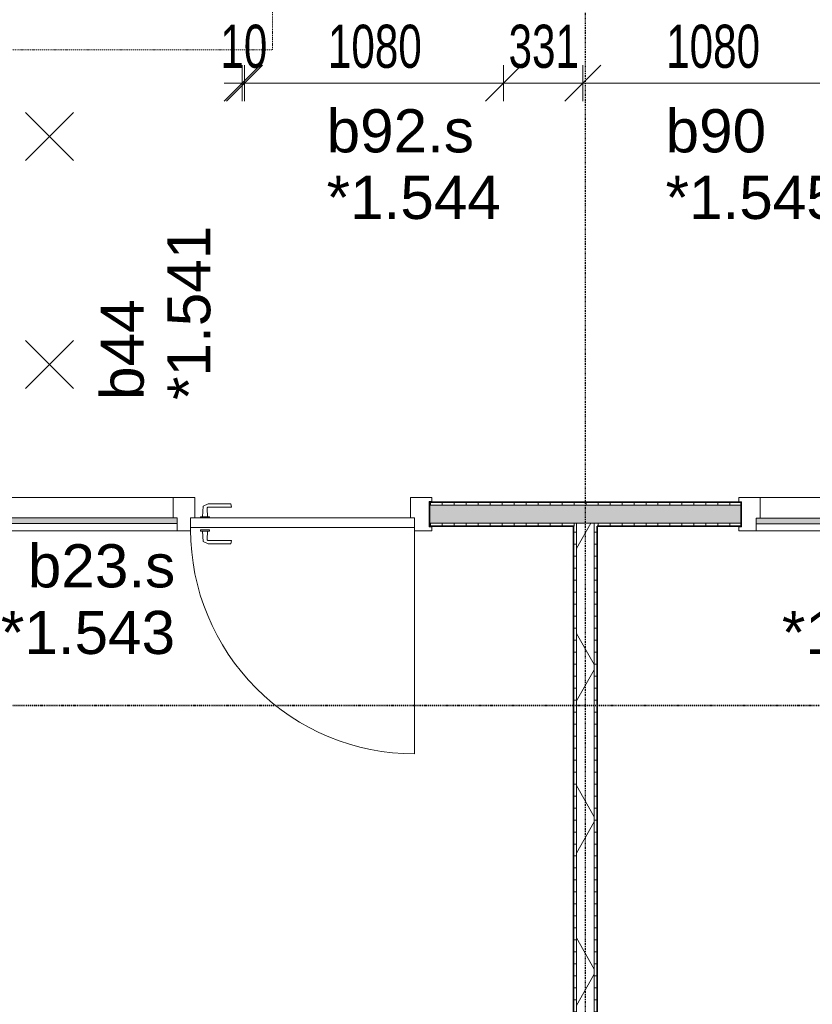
# Model space of a CAD drawing. Header units: millimetres. Extents: x -80560 to 110805, y -11020 to 52719.
# Tile 99 of 184: x 70334 to 73642, y 16057 to 20162. Entities that reach past the tile are written whole.
import ezdxf

# ---------------------------------------------------------------- set-up
doc = ezdxf.new("R2010")
doc.units = ezdxf.units.MM
doc.linetypes.add('CENTER2', pattern=[20, 8, -4, 4, -4])
doc.linetypes.add('DASHDOT2', pattern=[8, 4, -2, 0, -2])
for name, color, linetype, lineweight in [('A-ANNO-DIMS', 211, 'Continuous', 9), ('A-ANNO-DIMS-100', 211, 'Continuous', 9), ('A-ANNO-NOTE', 131, 'Continuous', 18), ('A-DETL-GENF', 92, 'Continuous', 18), ('A-DOOR', 31, 'Continuous', 18), ('A-GLAZ', 151, 'Continuous', 18), ('A-GLAZ-IDEN', 152, 'Continuous', 18), ('A-WALL', 113, 'Continuous', 35), ('A-WALL-PATT', 111, 'Continuous', 35), ('G-ANNO-SYMB', 111, 'Continuous', 9), ('I-WALL', 2, 'Continuous', 18), ('S-GRID', 1, 'Continuous', 9)]:
    doc.layers.add(name, color=color, linetype=linetype, lineweight=lineweight)
doc.styles.add('Arial', font='arial.ttf', dxfattribs={"height": 180})
doc.styles.add('Arial_5', font='arial.ttf', dxfattribs={"width": 0.7, "height": 180})
doc.dimstyles.new('n3o_1_8_3', dxfattribs={"dimscale": 304.8, "dimtxt": 183.646692, "dimasz": 0.492126, "dimexe": 0.246063, "dimexo": 0.0625, "dimgap": 0.032808, "dimtad": 1, "dimdec": 0, "dimdsep": 46, "dimtxsty": 'Arial_5', "dimblk1": 'OBLIQUE', "dimblk2": 'OBLIQUE', "dimsah": 1, "dimcen": 0.09, "dimdle": 0.246063, "dimazin": 0, "dimtfac": 1, "dimtdec": 4, "dimtix": 1, "dimtmove": 0, "dimatfit": 3, "dimfxl": 0.246063, "dimfxlon": 1, "dimtvp": 1, "dimtolj": 1, "dimtzin": 0, "dimarcsym": 2})
pattern_1 = [(180, (72744.82, 14175), (-1e-13, -50), [])]
pattern_2 = [(90, (74047.944, 18050), (-50, -2e-13), [])]

# ---------------------------------------------------------------- blocks, each defined once
blk = doc.blocks.new('32_n3o_deur_enkel met zijlicht - 90x139_17_K_930_2410x2070_deur glasstrook-33349586-DO_01 eerste verdieping')
at = {"layer": 'A-GLAZ'}
for p, q in [((-1035, 70), (-945, 70)), ((-1035, 53), (-1035, 70)), ((-1023, 53), (-1035, 53)), ((-1023, -52), (-1023, 53)), ((-945, 70), (-945, -15)), ((-45, 70), (-945, 70)), ((-45, 70), (45, 70)), ((-45, -15), (-45, 70)), ((45, 70), (45, -15)), ((945, 70), (1035, 70)), ((945, -15), (945, 70)), ((1023, 53), (1023, -52)), ((1035, 53), (1023, 53)), ((1035, 70), (1035, 53)), ((-962, -39), (-962, -69)), ((-28, -69), (-28, -39)), ((-1035, -52), (-1023, -52)), ((-1035, -69), (-1035, -52)), ((-962, -69), (-1035, -69)), ((-962, -69), (-28, -69)), ((28, -69), (-28, -69)), ((28, -55), (28, -69)), ((962, -69), (962, -55)), ((1035, -69), (962, -69)), ((1023, -52), (1035, -52)), ((1035, -52), (1035, -69))]:
    blk.add_line(p, q, dxfattribs=at)
blk = doc.blocks.new('30_n3o_raam_vast - 24mm-31742711-DO_01 eerste verdieping')
at = {"layer": 'A-DOOR'}
blk.add_hatch(color=256, dxfattribs=at).paths.add_polyline_path([(-934, -24), (0, -24), (0, 0), (-934, 0)], flags=0)
for p, q in [((-934, -24), (-934, 0)), ((-934, 0), (0, 0)), ((0, 0), (0, -24)), ((0, -24), (-934, -24))]:
    blk.add_line(p, q, dxfattribs=at)
blk = doc.blocks.new('30_n3o_deur_dicht - 40mm_draai_LS-31987325-DO_01 eerste verdieping')
at = {"layer": 'A-DOOR'}
for p, q in [((-934, -40), (-934, 0)), ((-934, 0), (0, 0)), ((0, 0), (0, -40)), ((0, -40), (-934, -40))]:
    blk.add_line(p, q, dxfattribs=at)
blk = doc.blocks.new('30_n3o_beslag_deurkruk_met_schild - std-887349-DO_01 eerste verdieping')
at = {"layer": 'A-DOOR'}
for p, q in [((-10, 5), (-7.8, 48.4)), ((-7.8, 48.4), (12.7, 58)), ((12.7, 58), (108, 58)), ((111, 45), (13.3, 45)), ((108, 58), (111, 45)), ((18.5, 5), (-18.5, 5)), ((-18.5, 5), (-18.5, 0)), ((8.3, 39.7), (10, 5)), ((18.5, 0), (18.5, 5))]:
    blk.add_line(p, q, dxfattribs=at)
at = {"layer": 'A-DOOR', "flags": 128}
blk.add_lwpolyline([(13.3, 45), (11.3, 44.6), (9.6, 43.4), (8.6, 41.7), (8.3, 39.7)], dxfattribs=at)
blk = doc.blocks.new('30_n3o_beslag_deurkruk_met_schild - std-875116-DO_01 eerste verdieping')
at = {"layer": 'A-DOOR'}
for p, q in [((18.5, 0), (-18.5, 0)), ((-18.5, 0), (-18.5, -5)), ((18.5, -5), (18.5, 0)), ((-18.5, -5), (18.5, -5)), ((-7.8, -48.4), (-10, -5)), ((10, -5), (8.3, -39.7)), ((12.7, -58), (-7.8, -48.4)), ((108, -58), (12.7, -58)), ((13.3, -45), (111, -45)), ((111, -45), (108, -58))]:
    blk.add_line(p, q, dxfattribs=at)
at = {"layer": 'A-DOOR', "flags": 128}
blk.add_lwpolyline([(8.3, -39.7), (8.6, -41.7), (9.6, -43.4), (11.3, -44.6), (13.3, -45)], dxfattribs=at)
blk = doc.blocks.new('00_n3o_symbool_swingangle - std-31756284-DO_01 eerste verdieping')
at = {"layer": 'A-DOOR'}
blk.add_line((-415, 10), (-415, 944), dxfattribs=at)
blk.add_arc((-415, 10), 934, 360, 90, dxfattribs=at)
blk = doc.blocks.new('32_n3o_raam_h1xb1 - 90x139_17_K_2410x1080-32109623-DO_01 eerste verdieping')
at = {"layer": 'A-GLAZ'}
for p, q in [((-540, 69.5), (-450, 69.5)), ((-540, 52.5), (-540, 69.5)), ((-528, 52.5), (-540, 52.5)), ((-528, -52.5), (-528, 52.5)), ((-450, 69.5), (-450, -15.5)), ((450, 69.5), (-450, 69.5)), ((450, 69.5), (540, 69.5)), ((450, -15.5), (450, 69.5)), ((528, 52.5), (528, -52.5)), ((540, 52.5), (528, 52.5)), ((540, 69.5), (540, 52.5)), ((-467, -39.5), (-467, -69.5)), ((467, -69.5), (467, -39.5)), ((-540, -52.5), (-528, -52.5)), ((-540, -69.5), (-540, -52.5)), ((-467, -69.5), (-540, -69.5)), ((-467, -69.5), (467, -69.5)), ((540, -69.5), (467, -69.5)), ((528, -52.5), (540, -52.5)), ((540, -52.5), (540, -69.5))]:
    blk.add_line(p, q, dxfattribs=at)
blk = doc.blocks.new('01_n3o_symbool_lijn_met_tekst - brandwerend_B60-32497976-DO_01 eerste verdieping')
at = {"layer": 'A-DETL-GENF', "color": 3, "linetype": 'DASHDOT2'}
blk.add_line((0, 0), (3255.2, 0), dxfattribs=at)
blk = doc.blocks.new('01_n3o_symbool_lijn_met_tekst - brandwerend_B60-31334469-DO_01 eerste verdieping')
at = {"layer": 'A-DETL-GENF', "color": 3, "linetype": 'DASHDOT2'}
blk.add_line((0, 0), (3033.7, 0), dxfattribs=at)
blk = doc.blocks.new('DIMBLOCK510-DO_01 eerste verdieping')
at = {"layer": 'A-ANNO-DIMS-100'}
for p, q in [((71262.8, 19898), (71337.8, 19973)), ((71262.8, 19973), (71262.8, 19823)), ((71262.8, 19898), (71262.8, 19973)), ((71272.8, 19898), (71347.8, 19973)), ((71272.8, 19973), (71272.8, 19823)), ((71272.8, 19898), (71272.8, 19973)), ((71187.8, 19898), (71272.8, 19898)), ((71262.8, 19898), (71187.8, 19823)), ((71272.8, 19898), (71197.8, 19823))]:
    blk.add_line(p, q, dxfattribs=at)
at = {"layer": 'A-ANNO-DIMS-100', "color": 0, "insert": (71171.8, 20141.7), "char_height": 180, "width": 230.547, "attachment_point": 1, "line_spacing_factor": 0.941778, "style": 'Arial_5'}
blk.add_mtext('10', dxfattribs=at)
blk = doc.blocks.new('_Oblique')
at = {"color": 0, "linetype": 'ByBlock', "lineweight": -2}
blk.add_line((-0.5, -0.5), (0.5, 0.5), dxfattribs=at)
blk = doc.blocks.new('DIMBLOCK511-DO_01 eerste verdieping')
at = {"layer": 'A-ANNO-DIMS-100'}
for p, q in [((71272.8, 19898), (71347.8, 19973)), ((71272.8, 19973), (71272.8, 19823)), ((71272.8, 19898), (71272.8, 19973)), ((72352.8, 19898), (72427.8, 19973)), ((72352.8, 19973), (72352.8, 19823)), ((72352.8, 19898), (72352.8, 19973)), ((71272.8, 19898), (71197.8, 19823)), ((71272.8, 19898), (72352.8, 19898)), ((72352.8, 19898), (72277.8, 19823))]:
    blk.add_line(p, q, dxfattribs=at)
at = {"layer": 'A-ANNO-DIMS-100', "color": 0, "insert": (71620.7, 20141.7), "char_height": 180, "width": 461.094, "attachment_point": 1, "line_spacing_factor": 0.941778, "style": 'Arial_5'}
blk.add_mtext('1080', dxfattribs=at)
blk = doc.blocks.new('DIMBLOCK512-DO_01 eerste verdieping')
at = {"layer": 'A-ANNO-DIMS-100'}
for p, q in [((72352.8, 19898), (72427.8, 19973)), ((72352.8, 19973), (72352.8, 19823)), ((72352.8, 19898), (72352.8, 19973)), ((72684.3, 19898), (72759.3, 19973)), ((72684.3, 19973), (72684.3, 19823)), ((72684.3, 19898), (72684.3, 19973)), ((72352.8, 19898), (72277.8, 19823)), ((72352.8, 19898), (72684.3, 19898)), ((72684.3, 19898), (72609.3, 19823))]:
    blk.add_line(p, q, dxfattribs=at)
at = {"layer": 'A-ANNO-DIMS-100', "color": 0, "insert": (72374.5, 20141.7), "char_height": 180, "width": 345.821, "attachment_point": 1, "line_spacing_factor": 0.941778, "style": 'Arial_5'}
blk.add_mtext('331', dxfattribs=at)
blk = doc.blocks.new('DIMBLOCK513-DO_01 eerste verdieping')
at = {"layer": 'A-ANNO-DIMS-100'}
for p, q in [((72684.3, 19898), (72759.3, 19973)), ((72684.3, 19973), (72684.3, 19823)), ((72684.3, 19898), (72684.3, 19973)), ((73764.3, 19898), (73839.3, 19973)), ((73764.3, 19973), (73764.3, 19823)), ((73764.3, 19898), (73764.3, 19973)), ((72684.3, 19898), (72609.3, 19823)), ((72684.3, 19898), (73764.3, 19898)), ((73764.3, 19898), (73689.3, 19823))]:
    blk.add_line(p, q, dxfattribs=at)
at = {"layer": 'A-ANNO-DIMS-100', "color": 0, "insert": (73032.2, 20141.7), "char_height": 180, "width": 461.094, "attachment_point": 1, "line_spacing_factor": 0.941778, "style": 'Arial_5'}
blk.add_mtext('1080', dxfattribs=at)

msp = doc.modelspace()

# ---------------------------------------------------------------- hatches: boundary and pattern name
at = {"layer": 'A-WALL-PATT', "lineweight": 18}
h = msp.add_hatch(dxfattribs=at)
h.set_pattern_fill('FP_80', color=256, angle=90, style=0, pattern_type=2)
h.set_pattern_definition(pattern_2)
h.paths.add_polyline_path([(77444.8, 18137.5), (78101.1, 18137.5), (78101.1, 18150), (77444.8, 18150)], flags=0)
h.paths.add_polyline_path([(75394.8, 18137.5), (75394.8, 18150), (74404.8, 18150), (74404.8, 18137.5), (74773.8, 18137.5)], flags=0)
h.paths.add_polyline_path([(73344.8, 18137.5), (73344.8, 18150), (72044.8, 18150), (72044.8, 18137.5), (72424.4, 18137.5)], flags=0)
at = {"layer": 'A-WALL-PATT', "lineweight": 5}
h = msp.add_hatch(color=256, dxfattribs=at)
h.paths.add_polyline_path([(77719.8, 18062.5), (78101.1, 18062.5), (78101.1, 18137.5), (77444.8, 18137.5), (77444.8, 18062.5), (77710.5, 18062.5)], flags=0)
h.paths.add_polyline_path([(74773.8, 18062.5), (75394.8, 18062.5), (75394.8, 18137.5), (74404.8, 18137.5), (74404.8, 18062.5)], flags=0)
h.paths.add_polyline_path([(72732.3, 18062.5), (73344.8, 18062.5), (73344.8, 18137.5), (72044.8, 18137.5), (72044.8, 18062.5), (72657.3, 18062.5)], flags=0)
at = {"layer": 'A-WALL-PATT', "lineweight": 18}
h = msp.add_hatch(dxfattribs=at)
h.set_pattern_fill('FP_80', color=256, angle=90, style=0, pattern_type=2)
h.set_pattern_definition(pattern_2)
h.paths.add_polyline_path([(78101.1, 18050), (78101.1, 18062.5), (77782.3, 18062.5), (77782.3, 18050)], flags=0)
h.paths.add_polyline_path([(77694.8, 18050), (77707.3, 18050), (77707.3, 18062.5), (77444.8, 18062.5), (77444.8, 18050)], flags=0)
h.paths.add_polyline_path([(72744.8, 18050), (73344.8, 18050), (73344.8, 18062.5), (72732.3, 18062.5), (72732.3, 18050)], flags=0)
h.paths.add_polyline_path([(72424.4, 18050), (72657.3, 18050), (72657.3, 18062.5), (72044.8, 18062.5), (72044.8, 18050)], flags=0)
h.paths.add_polyline_path([(74773.8, 18050), (75394.8, 18050), (75394.8, 18062.5), (74404.8, 18062.5), (74404.8, 18050)], flags=0)
h = msp.add_hatch(dxfattribs=at)
h.set_pattern_fill('FP_27', color=256, angle=90, style=0, pattern_type=2)
h.set_pattern_definition(pattern_1)
h.paths.add_polyline_path([(72657.3, 10300), (72657.3, 18050), (72644.8, 18050), (72644.8, 10300)], flags=0)
h = msp.add_hatch(dxfattribs=at)
h.set_pattern_fill('FP_2', color=256, style=0, pattern_type=2)
h.set_pattern_definition([(60, (24894.82, 0), (-274.963, 158.75), []), (120, (24894.82, 0), (-274.963, -158.75), [])])
h.paths.add_polyline_path([(72732.3, 10300), (72732.3, 18062.5), (72657.3, 18062.5), (72657.3, 10300)], flags=0)
h = msp.add_hatch(dxfattribs=at)
h.set_pattern_fill('FP_27', color=256, angle=90, style=0, pattern_type=2)
h.set_pattern_definition(pattern_1)
h.paths.add_polyline_path([(72732.3, 10300), (72744.8, 10300), (72744.8, 18050), (72732.3, 18050), (72732.3, 10922.1)], flags=0)

# ---------------------------------------------------------------- linework, layer by layer
at = {"layer": 'A-ANNO-NOTE', "lineweight": 9}
for p, q in [((70559.3, 19575), (70359.3, 19775)), ((70559.3, 19775), (70359.3, 19575)), ((70559.3, 18625), (70359.3, 18825)), ((70559.3, 18825), (70359.3, 18625))]:
    msp.add_line(p, q, dxfattribs=at)
at = {"layer": 'A-WALL', "lineweight": 18}
for p, q in [((72044.8, 18137.5), (73344.8, 18137.5)), ((72044.8, 18062.5), (73344.8, 18062.5)), ((72657.3, 10300), (72657.3, 18062.5)), ((72732.3, 10300), (72732.3, 18062.5))]:
    msp.add_line(p, q, dxfattribs=at)
at = {"layer": 'G-ANNO-SYMB', "linetype": 'DASHDOT2', "lineweight": 35}
msp.add_line((36171.8, 17302.3), (104099.5, 17302.3), dxfattribs=at)
at = {"layer": 'I-WALL', "lineweight": 35}
for p, q in [((73344.8, 18150), (72044.8, 18150)), ((72044.8, 18150), (72044.8, 18050)), ((73344.8, 18050), (73344.8, 18150)), ((72044.8, 18050), (72644.8, 18050)), ((72644.8, 18050), (72644.8, 10300)), ((72744.8, 10300), (72744.8, 18050)), ((72744.8, 18050), (73344.8, 18050))]:
    msp.add_line(p, q, dxfattribs=at)
at = {"layer": 'S-GRID', "linetype": 'CENTER2', "lineweight": 25}
msp.add_line((72694.8, 4383.3), (72694.8, 52119.1), dxfattribs=at)

# ---------------------------------------------------------------- block references
at = {"layer": 'A-DETL-GENF', "color": 3, "linetype": 'DASHDOT2', "rotation": 90}
msp.add_blockref('01_n3o_symbool_lijn_met_tekst - brandwerend_B60-31334469-DO_01 eerste verdieping', (71390, 20037.5), dxfattribs=at)
at = {"layer": 'A-DETL-GENF', "color": 3, "linetype": 'DASHDOT2'}
msp.add_blockref('01_n3o_symbool_lijn_met_tekst - brandwerend_B60-32497976-DO_01 eerste verdieping', (68134.8, 20037.5), dxfattribs=at)
at = {"layer": 'A-DOOR'}
for name, p in [('30_n3o_beslag_deurkruk_met_schild - std-887349-DO_01 eerste verdieping', (71107.8, 18085)), ('30_n3o_raam_vast - 24mm-31742711-DO_01 eerste verdieping', (70991.8, 18085)), ('30_n3o_deur_dicht - 40mm_draai_LS-31987325-DO_01 eerste verdieping', (71981.8, 18085)), ('30_n3o_raam_vast - 24mm-31742711-DO_01 eerste verdieping', (74341.8, 18084.5)), ('30_n3o_beslag_deurkruk_met_schild - std-875116-DO_01 eerste verdieping', (71107.8, 18035))]:
    msp.add_blockref(name, p, dxfattribs=at)
at = {"layer": 'A-DOOR', "rotation": 180}
msp.add_blockref('00_n3o_symbool_swingangle - std-31756284-DO_01 eerste verdieping', (71566.8, 18045), dxfattribs=at)
at = {"layer": 'A-GLAZ'}
for name, p in [('32_n3o_deur_enkel met zijlicht - 90x139_17_K_930_2410x2070_deur glasstrook-33349586-DO_01 eerste verdieping', (71019.8, 18100)), ('32_n3o_raam_h1xb1 - 90x139_17_K_2410x1080-32109623-DO_01 eerste verdieping', (73874.8, 18100))]:
    msp.add_blockref(name, p, dxfattribs=at)

# ---------------------------------------------------------------- texts
at = {"layer": 'A-GLAZ-IDEN', "lineweight": 9, "char_height": 180, "attachment_point": 1, "style": 'Arial'}
for s, insert, width in [('b92.s', (71615.1, 19789.2), 729.536), ('b90', (73029.6, 19789.2), 505.063), ('*1.544', (71615.1, 19511.4), 865.822), ('*1.545', (73029.6, 19511.4), 865.822), ('b23.s', (70368.3, 17975.1), 729.536), ('*1.543', (70255.8, 17697.3), 865.822), ('*1.546', (73515.1, 17697.3), 865.822)]:
    msp.add_mtext(s, dxfattribs=dict(at, insert=insert, width=width))
at = {"layer": 'A-GLAZ-IDEN', "lineweight": 9, "char_height": 180, "attachment_point": 1, "rotation": 90, "style": 'Arial'}
for s, insert, width in [('*1.541', (70949.8, 18576.7), 865.822), ('b44', (70672, 18576.7), 505.063)]:
    msp.add_mtext(s, dxfattribs=dict(at, insert=insert, width=width))

# ---------------------------------------------------------------- dimensions: what is measured, and where the dimension line sits
at = {"layer": 'A-ANNO-DIMS'}
for base, p1, p2, override, picture, middle in [((71272.8, 19898), (71262.8, 19973), (71272.8, 19973), {"dimpost": '<>', "dimfxl": 10}, 'DIMBLOCK510-DO_01 eerste verdieping', (71267.8, 19999.9)), ((72352.8, 19898), (71272.8, 19973), (72352.8, 19973), {"dimpost": '<>', "dimfxl": 1080}, 'DIMBLOCK511-DO_01 eerste verdieping', (71812.8, 19999.9)), ((72684.3189632, 19898.0341192), (72352.8189632, 19973.0341192), (72684.3189632, 19973.0341192), {"dimpost": '<>', "dimfxl": 331.5}, 'DIMBLOCK512-DO_01 eerste verdieping', (72518.5689632, 19999.998649)), ((73764.3, 19898), (72684.3, 19973), (73764.3, 19973), {"dimpost": '<>', "dimfxl": 1080}, 'DIMBLOCK513-DO_01 eerste verdieping', (73224.3, 19999.9))]:
    dim = msp.add_linear_dim(base=base, p1=p1, p2=p2, dimstyle='n3o_1_8_3', override=override, dxfattribs=at)
    dim.commit()
    dim.dimension.update_dxf_attribs({"geometry": picture, "text_midpoint": middle})

doc.saveas('drawing.dxf')
